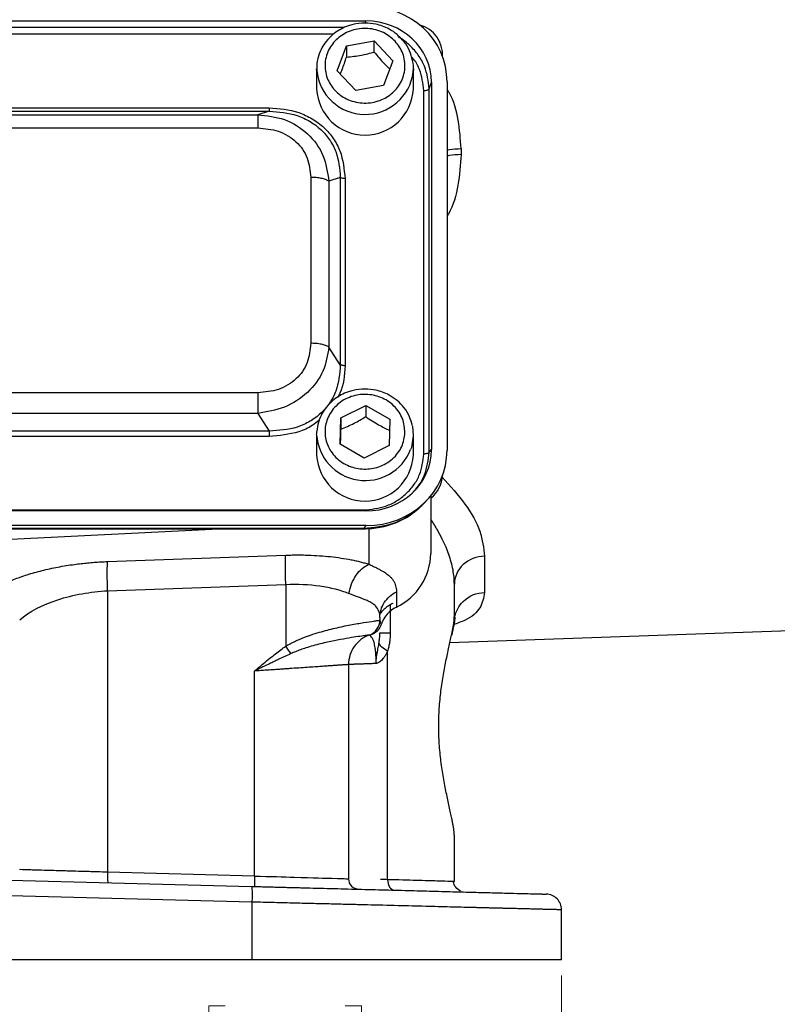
# Model space of a CAD drawing. Header units: inches. Extents: x 0.6 to 16.3, y 0.2 to 11.5.
# Tile 5 of 25: x 4.9 to 6.8, y 4.3 to 6.8. Entities that reach past the tile are written whole.
import ezdxf

# ---------------------------------------------------------------- set-up
doc = ezdxf.new("R2010")
doc.units = ezdxf.units.IN
doc.header["$MEASUREMENT"] = 0
doc.styles.add('SLDTEXTSTYLE0', font='TXT', dxfattribs={"width": 0.75})
doc.dimstyles.new('SLDDIMSTYLE3', dxfattribs={"dimtxt": 0.137795, "dimasz": 0.14, "dimexe": 0, "dimexo": 0.0625, "dimgap": 0.034449, "dimtad": 0, "dimdec": 1, "dimlfac": 1.5, "dimrnd": 1e-09, "dimzin": 12, "dimdsep": 46, "dimtxsty": 'SLDTEXTSTYLE0', "dimblk1": 'CLOSED', "dimblk2": 'CLOSED', "dimsah": 1, "dimcen": 0.09, "dimadec": 0, "dimazin": 3, "dimtfac": 1, "dimtdec": 1, "dimtofl": 0, "dimtmove": 0, "dimatfit": 3, "dimldrblk": 'CLOSED', "dimfxl": 0, "dimfrac": 2, "dimtolj": 1, "dimtzin": 12, "dimarcsym": 0})

# ---------------------------------------------------------------- blocks, each defined once
blk = doc.blocks.new('_Closed')
at = {"color": 0, "linetype": 'ByBlock', "lineweight": -2}
for p, q in [((-1, 0.166667), (0, 0)), ((-1, 0.166667), (-1, -0.166667)), ((0, 0), (-1, -0.166667)), ((0, 0), (-1, 0))]:
    blk.add_line(p, q, dxfattribs=at)
blk = doc.blocks.new('_D_11')
at = {"color": 7, "linetype": 'Continuous', "lineweight": 0}
for p, q in [((2.9931, 4.3868), (2.9931, 4.0714)), ((6.2464, 4.3868), (6.2464, 4.0714)), ((5.3887, 4.3092), (5.3467, 4.3092)), ((5.3467, 4.3092), (5.3467, 4.0905)), ((5.6941, 4.3092), (5.7361, 4.3092)), ((5.7361, 4.3092), (5.7361, 4.0905)), ((2.9931, 4.1107), (5.2258, 4.1107)), ((6.2464, 4.1107), (5.8569, 4.1107)), ((5.3467, 4.0905), (5.3887, 4.0905)), ((5.7361, 4.0905), (5.6941, 4.0905))]:
    blk.add_line(p, q, dxfattribs=at)
at = {"color": 7, "linetype": 'Continuous', "lineweight": 18, "xscale": 0.14, "yscale": 0.14, "rotation": 180.0000000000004}
blk.add_blockref('_Closed', (2.9931, 4.1107, 0.6844), dxfattribs=at)
at = {"color": 7, "linetype": 'Continuous', "lineweight": 18, "xscale": 0.14, "yscale": 0.14}
blk.add_blockref('_Closed', (6.2464, 4.1107, 0.6844), dxfattribs=at)
at = {"color": 7, "linetype": 'Continuous', "lineweight": 18, "char_height": 0.1378, "attachment_point": 1, "style": 'SLDTEXTSTYLE0'}
for s, insert in [('124', (5.3887, 4.2681)), ('4.9', (5.4141, 4.0619))]:
    blk.add_mtext(s, dxfattribs=dict(at, insert=insert))

msp = doc.modelspace()

# ---------------------------------------------------------------- linework, layer by layer
at = {"color": 7, "linetype": 'Continuous', "lineweight": 25}
for p, q in [((3.4931, 6.8215), (5.747, 6.8215)), ((5.6744, 6.6946), (5.6979, 6.7581)), ((5.6979, 6.7581), (5.7686, 6.7709)), ((5.6979, 6.7581), (5.6979, 6.7295)), ((5.7686, 6.7709), (5.8158, 6.7201)), ((5.7686, 6.7422), (5.7686, 6.7709)), ((5.8158, 6.7201), (5.7922, 6.6565)), ((5.6217, 6.6997), (5.6217, 6.6476)), ((5.6218, 6.6953), (5.6217, 6.6997)), ((5.7215, 6.6438), (5.6744, 6.6946)), ((5.8684, 6.6476), (5.8684, 6.6997)), ((5.7922, 6.6565), (5.7215, 6.6438)), ((5.9087, 6.6483), (5.9144, 6.6652)), ((5.9144, 6.6652), (5.9144, 5.728)), ((5.9544, 6.6663), (5.9544, 5.7268)), ((5.8949, 5.7175), (5.8949, 6.6441)), ((5.9087, 5.7217), (5.9087, 6.6483)), ((3.7394, 6.6001), (5.5007, 6.6001)), ((3.7394, 6.5913), (5.5007, 6.5913)), ((3.7684, 6.5822), (5.4717, 6.5822)), ((5.5007, 6.5913), (5.4717, 6.5822)), ((3.7684, 6.5486), (5.4717, 6.5486)), ((5.9903, 6.4959), (5.9903, 6.4806)), ((5.6068, 6.4225), (5.6068, 5.9994)), ((5.682, 6.422), (5.653, 6.4129)), ((5.653, 6.4129), (5.653, 5.9898)), ((5.682, 6.422), (5.682, 5.9446)), ((5.6941, 6.4195), (5.6941, 5.9421)), ((5.682, 5.9446), (5.653, 5.9898)), ((5.4717, 5.8732), (3.7684, 5.8732)), ((5.6837, 5.8089), (5.7469, 5.841)), ((5.7469, 5.841), (5.8083, 5.8058)), ((5.7469, 5.841), (5.7469, 5.8123)), ((5.4717, 5.8206), (3.7684, 5.8206)), ((5.4717, 5.8206), (5.5007, 5.7754)), ((5.6818, 5.7417), (5.6837, 5.8089)), ((5.6837, 5.8089), (5.6837, 5.7802)), ((5.8083, 5.8058), (5.8064, 5.7386)), ((5.8662, 5.7879), (5.8683, 5.7631)), ((5.5007, 5.7754), (3.7394, 5.7754)), ((5.5007, 5.7616), (3.7394, 5.7616)), ((5.6217, 5.7661), (5.6217, 5.714)), ((5.8684, 5.714), (5.8684, 5.7661)), ((5.7432, 5.7066), (5.6818, 5.7417)), ((5.8064, 5.7386), (5.7432, 5.7066)), ((5.9087, 5.7217), (5.9144, 5.728)), ((5.898, 5.5934), (5.9055, 5.6017)), ((5.9131, 5.6105), (5.9131, 5.4634)), ((5.747, 5.5717), (3.4931, 5.5717)), ((3.4988, 5.5741), (5.7413, 5.5741)), ((5.7482, 5.5344), (3.4919, 5.5344)), ((5.7413, 5.5268), (3.4988, 5.5268)), ((3.4988, 5.5258), (5.7413, 5.5258)), ((4.6197, 5.489), (5.3716, 5.5258)), ((5.7482, 5.5344), (5.7413, 5.5268)), ((5.0884, 5.4425), (5.543, 5.4589)), ((6.0503, 5.4564), (6.0503, 5.3638)), ((5.0884, 5.3679), (5.543, 5.3843)), ((5.543, 5.3843), (5.543, 5.2267)), ((5.9731, 5.3038), (5.9731, 5.3851)), ((5.0884, 5.3679), (5.0884, 4.6502)), ((5.8252, 5.3653), (5.8252, 5.3263)), ((5.7831, 5.2995), (5.7831, 5.2929)), ((5.974, 5.3004), (5.9733, 5.3174)), ((5.7632, 5.2578), (5.7685, 5.2621)), ((5.9618, 5.2361), (6.9808, 5.2717)), ((5.8029, 4.6311), (5.8029, 5.2141)), ((5.7031, 5.1798), (5.7031, 4.6334)), ((5.463, 4.6404), (5.463, 5.1632)), ((5.9731, 4.6264), (5.9731, 4.7419)), ((5.463, 4.6404), (5.0884, 4.6502)), ((4.6197, 4.6358), (5.4556, 4.6139)), ((5.9731, 4.6264), (5.9681, 4.6265)), ((5.4567, 4.574), (4.6197, 4.5959)), ((5.4567, 4.574), (5.4567, 4.4262)), ((6.2464, 4.4262), (6.2464, 4.5543)), ((5.4567, 4.4262), (4.6197, 4.4262))]:
    msp.add_line(p, q, dxfattribs=at)
at = {"color": 8, "linetype": 'Continuous', "lineweight": 25}
for p, q in [((5.7452, 6.816), (5.747, 6.8215)), ((5.6922, 6.8046), (3.5481, 6.8046)), ((5.6643, 6.7875), (3.5759, 6.7875)), ((5.7413, 5.5265), (5.7413, 5.5268)), ((5.7551, 5.5272), (5.7551, 5.4358)), ((5.8093, 5.3315), (5.8093, 5.261))]:
    msp.add_line(p, q, dxfattribs=at)
at = {"color": 7, "linetype": 'Continuous', "lineweight": 25, "flags": 128}
for points in [[(5.8684, 6.6997), (5.8681, 6.6915), (5.8681, 6.6914)], [(5.6217, 5.7661), (5.6218, 5.7691), (5.6221, 5.7746)], [(5.8683, 5.7631), (5.8633, 5.7334), (5.8615, 5.7281)]]:
    msp.add_lwpolyline(points, dxfattribs=at)
at = {"color": 7, "linetype": 'Continuous', "lineweight": 25}
for centre, radius, start, end in [((5.8631, 6.7342), 0.08, 357.1518, 74.2048), ((5.7451, 6.6539), 0.1235, 182.9044, 357.0956), ((5.7451, 5.7203), 0.1235, 182.9013, 357.0987), ((5.8631, 5.6667), 0.08, 308.6822, 357.3607), ((5.7585, 5.4657), 0.1546, 295.5683, 359.1348), ((5.8587, 5.2579), 0.0762, 116.0622, 160.4478)]:
    msp.add_arc(centre, radius, start, end, dxfattribs=at)
at = {"color": 8, "linetype": 'Continuous', "lineweight": 25}
for centre, radius, start, end in [((5.7452, 6.707), 0.1239, 185.4175, 352.7716), ((5.7458, 5.7736), 0.1243, 183.4328, 338.5521)]:
    msp.add_arc(centre, radius, start, end, dxfattribs=at)
at = {"color": 7, "linetype": 'Continuous', "lineweight": 25}
for centre, major_axis, start_param, end_param in [((5.7418, 6.6604), (0.2087, 0.0437), 6.091166, 7.631805), ((5.7418, 6.6604), (0.1694, 0.0355), 6.091166, 7.631805), ((5.7418, 5.7328), (0.1694, -0.0355), 4.934566, 6.475204), ((5.7418, 5.7328), (0.2087, -0.0437), 4.934566, 6.475204)]:
    msp.add_ellipse(centre, major_axis=major_axis, ratio=0.927683, start_param=start_param, end_param=end_param, dxfattribs=at)
for points, knots in [([(5.7451, 6.8163), (5.7348, 6.8156), (5.7203, 6.8146), (5.7, 6.8085), (5.6835, 6.8014), (5.6655, 6.7896), (5.649, 6.774), (5.6352, 6.7546), (5.6257, 6.7316), (5.6211, 6.7112), (5.6223, 6.6989), (5.6226, 6.6952)], [0, 0, 0, 0, 0.1561363, 0.2188244, 0.3229783, 0.4316947, 0.5491185, 0.6731575, 0.803591, 0.9408516, 1, 1, 1, 1]), ([(5.8344, 6.7791), (5.832, 6.7818), (5.8242, 6.7904), (5.8087, 6.8001), (5.7903, 6.8086), (5.7697, 6.8147), (5.7545, 6.8157), (5.7451, 6.8163)], [0, 0, 0, 0, 0.108553, 0.356173, 0.545869, 0.719127, 1, 1, 1, 1]), ([(5.8222, 6.7697), (5.8295, 6.7598), (5.8409, 6.7446), (5.8468, 6.7201), (5.8475, 6.7005), (5.8439, 6.6812), (5.834, 6.6579), (5.8135, 6.6336), (5.7847, 6.6181), (5.7587, 6.6123), (5.7377, 6.6117), (5.717, 6.6151), (5.6922, 6.6243), (5.6661, 6.6435), (5.6495, 6.6703), (5.6433, 6.6946), (5.6426, 6.7142), (5.6463, 6.7335), (5.6561, 6.7567), (5.6767, 6.781), (5.7054, 6.7965), (5.7314, 6.8024), (5.7524, 6.803), (5.773, 6.7995), (5.7982, 6.7906), (5.8127, 6.7779), (5.8222, 6.7697)], [0, 0, 0, 0, 0.059864, 0.09209, 0.125, 0.15791, 0.190136, 0.25, 0.309864, 0.34209, 0.375, 0.40791, 0.440136, 0.5, 0.559864, 0.59209, 0.625, 0.65791, 0.690136, 0.75, 0.809864, 0.84209, 0.875, 0.90791, 0.940136, 1, 1, 1, 1]), ([(5.8678, 6.6912), (5.868, 6.6918), (5.8698, 6.7014), (5.8672, 6.7203), (5.8594, 6.7457), (5.8481, 6.7658), (5.838, 6.7756), (5.8344, 6.7791)], [0, 0, 0, 0, 0.020209, 0.3037312, 0.5752809, 0.8444778, 1, 1, 1, 1]), ([(5.6979, 6.7295), (5.7105, 6.7307), (5.7342, 6.733), (5.7577, 6.7393), (5.7686, 6.7422)], [0, 0, 0, 0, 0.534747, 1, 1, 1, 1]), ([(5.7686, 6.7422), (5.777, 6.732), (5.7902, 6.7161), (5.8033, 6.7036), (5.808, 6.6991)], [0, 0, 0, 0, 0.6407172, 1, 1, 1, 1]), ([(5.6823, 6.6861), (5.6838, 6.69), (5.6891, 6.703), (5.6943, 6.7186), (5.6979, 6.7295)], [0, 0, 0, 0, 0.299335, 1, 1, 1, 1]), ([(5.4717, 6.5822), (5.4948, 6.5797), (5.5415, 6.5746), (5.6014, 6.5368), (5.6427, 6.4802), (5.6495, 6.4352), (5.653, 6.4129)], [0, 0, 0, 0, 0.247517, 0.5, 0.752483, 1, 1, 1, 1]), ([(5.5007, 6.6001), (5.5264, 6.5979), (5.565, 6.5947), (5.6111, 6.5729), (5.6412, 6.5506), (5.6651, 6.5225), (5.6884, 6.4795), (5.6919, 6.4435), (5.6941, 6.4195)], [0, 0, 0, 0, 0.250072, 0.375279, 0.5, 0.624721, 0.749928, 1, 1, 1, 1]), ([(5.5007, 6.5913), (5.5251, 6.5894), (5.5617, 6.5865), (5.6052, 6.5661), (5.6334, 6.5452), (5.6557, 6.519), (5.6774, 6.4785), (5.6802, 6.4446), (5.682, 6.422)], [0, 0, 0, 0, 0.251011, 0.37739, 0.5, 0.622613, 0.748989, 1, 1, 1, 1]), ([(5.4717, 6.5486), (5.4896, 6.5471), (5.5166, 6.5449), (5.5488, 6.5297), (5.5697, 6.514), (5.5865, 6.4945), (5.6027, 6.4645), (5.6052, 6.4392), (5.6068, 6.4225)], [0, 0, 0, 0, 0.250062, 0.37621, 0.5, 0.623853, 0.749938, 1, 1, 1, 1]), ([(5.6068, 5.9994), (5.6052, 5.9826), (5.6027, 5.9574), (5.5865, 5.9273), (5.5697, 5.9078), (5.5488, 5.8922), (5.5166, 5.877), (5.4896, 5.8747), (5.4717, 5.8732)], [0, 0, 0, 0, 0.250062, 0.37621, 0.5, 0.623853, 0.749938, 1, 1, 1, 1]), ([(5.653, 5.9898), (5.6495, 5.9689), (5.6427, 5.9267), (5.6014, 5.8715), (5.5415, 5.8323), (5.4948, 5.8244), (5.4717, 5.8206)], [0, 0, 0, 0, 0.247517, 0.5, 0.752483, 1, 1, 1, 1]), ([(5.682, 5.9446), (5.6802, 5.9217), (5.6774, 5.8873), (5.6557, 5.8464), (5.6334, 5.8201), (5.6052, 5.7993), (5.5617, 5.7792), (5.5251, 5.7769), (5.5007, 5.7754)], [0, 0, 0, 0, 0.251011, 0.37739, 0.5, 0.622613, 0.748989, 1, 1, 1, 1]), ([(5.7451, 5.8827), (5.7348, 5.882), (5.7203, 5.8811), (5.7, 5.875), (5.6835, 5.8678), (5.6655, 5.856), (5.649, 5.8404), (5.6353, 5.821), (5.6254, 5.7987), (5.6233, 5.7827), (5.6223, 5.7748)], [0, 0, 0, 0, 0.16797, 0.23541, 0.347457, 0.464414, 0.590737, 0.724177, 0.864497, 1, 1, 1, 1]), ([(5.8659, 5.7884), (5.8638, 5.7964), (5.8595, 5.8128), (5.8458, 5.8349), (5.8281, 5.8535), (5.8088, 5.8666), (5.7903, 5.875), (5.7697, 5.8812), (5.7545, 5.8821), (5.7451, 5.8827)], [0, 0, 0, 0, 0.152591, 0.313658, 0.471114, 0.618025, 0.730569, 0.833361, 1, 1, 1, 1]), ([(5.847, 5.7713), (5.8453, 5.7593), (5.8427, 5.741), (5.8294, 5.7191), (5.8158, 5.7042), (5.7991, 5.6922), (5.775, 5.6813), (5.7423, 5.6763), (5.7099, 5.6829), (5.6865, 5.695), (5.6705, 5.7077), (5.6577, 5.7233), (5.646, 5.7458), (5.6406, 5.7763), (5.6477, 5.8065), (5.6607, 5.8284), (5.6743, 5.8433), (5.691, 5.8553), (5.7151, 5.8662), (5.7478, 5.8712), (5.7802, 5.8646), (5.8036, 5.8525), (5.8196, 5.8398), (5.8323, 5.8242), (5.8444, 5.8017), (5.846, 5.7833), (5.847, 5.7713)], [0, 0, 0, 0, 0.0598642, 0.0920902, 0.125, 0.1579098, 0.1901358, 0.25, 0.3098642, 0.3420902, 0.375, 0.4079098, 0.4401358, 0.5, 0.5598642, 0.5920902, 0.625, 0.6579098, 0.6901358, 0.75, 0.8098642, 0.8420902, 0.875, 0.9079098, 0.9401358, 1, 1, 1, 1]), ([(5.6837, 5.7802), (5.695, 5.7849), (5.7161, 5.7937), (5.7372, 5.8064), (5.7469, 5.8123)], [0, 0, 0, 0, 0.534747, 1, 1, 1, 1]), ([(5.7469, 5.8123), (5.7579, 5.805), (5.7784, 5.7913), (5.7988, 5.7816), (5.8083, 5.7772)], [0, 0, 0, 0, 0.534747, 1, 1, 1, 1]), ([(5.6826, 5.7412), (5.6827, 5.7431), (5.683, 5.7548), (5.6834, 5.7686), (5.6837, 5.7802)], [0, 0, 0, 0, 0.164187, 1, 1, 1, 1]), ([(5.7413, 5.5741), (5.7608, 5.576), (5.7906, 5.5789), (5.8265, 5.5967), (5.851, 5.6151), (5.8707, 5.638), (5.8898, 5.6715), (5.8929, 5.6994), (5.8949, 5.7175)], [0, 0, 0, 0, 0.240853, 0.369278, 0.5, 0.630722, 0.759147, 1, 1, 1, 1]), ([(5.7413, 5.5259), (5.7555, 5.5267), (5.7844, 5.5282), (5.8264, 5.5414), (5.866, 5.5626), (5.8874, 5.5832), (5.8981, 5.5936)], [0, 0, 0, 0, 0.2405151, 0.4892686, 0.7432389, 1, 1, 1, 1]), ([(5.8939, 5.5902), (5.8916, 5.5874), (5.8807, 5.5745), (5.8549, 5.5568), (5.8075, 5.5326), (5.7673, 5.5291), (5.7413, 5.5268)], [0, 0, 0, 0, 0.064824, 0.305782, 0.550333, 1, 1, 1, 1]), ([(5.543, 5.3843), (5.5424, 5.4003), (5.5418, 5.4323), (5.5424, 5.4531), (5.543, 5.4589), (5.543, 5.4589), (5.543, 5.4589), (5.543, 5.4589)], [-0.000061, -0.000061, -0.000061, -0.000061, 0.499917, 0.999917, 0.999917, 0.999917, 0.999978, 0.999978, 0.999978, 0.999978]), ([(5.543, 5.4589), (5.5458, 5.459), (5.5513, 5.4591), (5.5597, 5.4593), (5.568, 5.4594), (5.5762, 5.4594), (5.5845, 5.4594), (5.5927, 5.4592), (5.6078, 5.4588), (5.6296, 5.4577), (5.6574, 5.4552), (5.6842, 5.4517), (5.7054, 5.4481), (5.7215, 5.4447), (5.7331, 5.4419), (5.7444, 5.439), (5.7515, 5.4368), (5.7551, 5.4358)], [0, 0, 0, 0, 0.035251, 0.070436, 0.10558, 0.140708, 0.175846, 0.211019, 0.246253, 0.371395, 0.496877, 0.622716, 0.749148, 0.811633, 0.874185, 0.936931, 1, 1, 1, 1]), ([(4.7933, 5.3689), (4.795, 5.37), (4.7986, 5.3722), (4.8041, 5.3755), (4.8099, 5.3787), (4.8159, 5.3818), (4.822, 5.3849), (4.8284, 5.3879), (4.835, 5.3909), (4.8417, 5.3938), (4.8571, 5.4001), (4.8826, 5.4092), (4.9206, 5.4199), (4.9611, 5.4288), (4.995, 5.4343), (5.0207, 5.4375), (5.0375, 5.4392), (5.0544, 5.4407), (5.0714, 5.4418), (5.0828, 5.4423), (5.0884, 5.4425)], [0, 0, 0, 0, 0.028289, 0.056454, 0.084517, 0.112498, 0.140419, 0.1683, 0.196164, 0.224031, 0.251922, 0.380516, 0.507964, 0.634252, 0.759589, 0.80795, 0.85603, 0.90397, 0.951912, 1, 1, 1, 1]), ([(5.0884, 5.3679), (5.0882, 5.3759), (5.0879, 5.3839), (5.0876, 5.3992), (5.0876, 5.4065), (5.0876, 5.4197), (5.0876, 5.4257), (5.0879, 5.4356), (5.0882, 5.4396), (5.0884, 5.4425)], [0, 0, 0, 0, 0.25, 0.25, 0.5, 0.5, 0.75, 0.75, 1, 1, 1, 1]), ([(5.7551, 5.4358), (5.7567, 5.435), (5.7599, 5.4335), (5.7645, 5.4313), (5.7689, 5.4291), (5.7732, 5.427), (5.7773, 5.4249), (5.7813, 5.4229), (5.7884, 5.4191), (5.7977, 5.4135), (5.8066, 5.4068), (5.813, 5.4003), (5.8175, 5.3944), (5.821, 5.3879), (5.8234, 5.381), (5.8249, 5.3735), (5.8251, 5.368), (5.8252, 5.3653)], [0, 0, 0, 0, 0.032823, 0.065741, 0.098769, 0.131923, 0.165218, 0.198668, 0.232289, 0.354657, 0.477821, 0.5637, 0.649749, 0.736188, 0.823235, 0.911103, 1, 1, 1, 1]), ([(5.543, 5.3843), (5.5728, 5.3857), (5.6023, 5.3844), (5.6572, 5.3765), (5.6825, 5.37), (5.7042, 5.3612)], [0, 0, 0, 0, 0.5, 0.5, 1, 1, 1, 1]), ([(4.8641, 5.2943), (4.8883, 5.3146), (4.9222, 5.3322), (4.9809, 5.3515), (5.0017, 5.3567), (5.0446, 5.3644), (5.0666, 5.3669), (5.0884, 5.3679)], [0, 0, 0, 0, 0.5, 0.5, 0.75, 0.75, 1, 1, 1, 1]), ([(5.7831, 5.2995), (5.7831, 5.3053), (5.7823, 5.3106), (5.7788, 5.3207), (5.7758, 5.3254), (5.7692, 5.3319), (5.7662, 5.3342), (5.7612, 5.3374), (5.7594, 5.3385), (5.7545, 5.3411), (5.7512, 5.3427), (5.742, 5.3466), (5.7357, 5.3491), (5.7213, 5.3545), (5.713, 5.3576), (5.7042, 5.3612)], [0, 0, 0, 0, 0.184444, 0.184444, 0.395238, 0.395238, 0.526984, 0.526984, 0.592857, 0.592857, 0.698253, 0.698253, 0.866888, 0.866888, 1.053967, 1.053967, 1.053967, 1.053967]), ([(5.7831, 5.2995), (5.7831, 5.3129), (5.787, 5.3263), (5.8018, 5.3493), (5.8126, 5.3589), (5.8252, 5.3653)], [0, 0, 0, 0, 0.5, 0.5, 1, 1, 1, 1]), ([(5.9741, 5.3004), (5.9767, 5.3155), (5.9937, 5.348), (6.0298, 5.3631), (6.0503, 5.3638)], [-0.8986755, -0.8986755, -0.8986755, -0.8986755, -0.5, 0, 0, 0, 0]), ([(5.8158, 5.3356), (5.8142, 5.3348), (5.8111, 5.3332), (5.8067, 5.3305), (5.8024, 5.3276), (5.7969, 5.3235), (5.7904, 5.3179), (5.786, 5.3128), (5.7837, 5.3102)], [0, 0, 0, 0, 0.125259, 0.250126, 0.374952, 0.500086, 0.749791, 1, 1, 1, 1]), ([(5.9731, 4.7419), (5.973, 4.7429), (5.973, 4.7449), (5.9728, 4.7483), (5.9725, 4.7518), (5.9721, 4.7555), (5.9716, 4.7594), (5.971, 4.7635), (5.9703, 4.7679), (5.9695, 4.7724), (5.9686, 4.7771), (5.9677, 4.782), (5.9661, 4.79), (5.9636, 4.8016), (5.9601, 4.8175), (5.9563, 4.8346), (5.9512, 4.8586), (5.9449, 4.891), (5.9385, 4.9331), (5.9342, 4.9774), (5.9328, 5.0228), (5.9342, 5.0683), (5.9385, 5.1126), (5.9449, 5.1547), (5.9512, 5.1871), (5.9563, 5.2111), (5.9601, 5.2281), (5.9636, 5.2441), (5.9664, 5.2572), (5.9685, 5.2678), (5.9701, 5.2764), (5.9714, 5.2843), (5.9723, 5.2915), (5.9729, 5.2981), (5.973, 5.3019), (5.9731, 5.3038)], [0, 0, 0, 0, 0.011466, 0.022909, 0.034336, 0.045757, 0.057178, 0.068608, 0.080055, 0.091528, 0.103034, 0.114581, 0.126178, 0.157527, 0.18889, 0.220215, 0.251431, 0.313763, 0.37595, 0.438309, 0.500023, 0.561727, 0.624097, 0.686283, 0.748616, 0.77983, 0.811157, 0.842518, 0.87387, 0.895084, 0.916155, 0.937132, 0.958065, 0.979004, 1, 1, 1, 1]), ([(5.9741, 5.3004), (5.974, 5.2994), (5.974, 5.2973), (5.9737, 5.2939), (5.9733, 5.2904), (5.9728, 5.2866), (5.9721, 5.2827), (5.9713, 5.2785), (5.9704, 5.2742), (5.9695, 5.2697), (5.9684, 5.265), (5.9673, 5.2601), (5.9666, 5.2567), (5.9662, 5.255)], [0, 0, 0, 0, 0.087516, 0.175936, 0.265199, 0.355236, 0.44597, 0.537319, 0.629194, 0.721501, 0.814141, 0.907011, 1, 1, 1, 1]), ([(5.543, 5.2267), (5.5448, 5.2277), (5.5484, 5.2299), (5.554, 5.2329), (5.5598, 5.2359), (5.5658, 5.2388), (5.5721, 5.2417), (5.5785, 5.2445), (5.59, 5.2492), (5.6069, 5.2554), (5.6353, 5.2644), (5.6706, 5.2735), (5.7095, 5.2815), (5.744, 5.2873), (5.763, 5.2901), (5.772, 5.2913), (5.7757, 5.2918), (5.7787, 5.2923), (5.7809, 5.2926), (5.7825, 5.2928), (5.7828, 5.2929), (5.783, 5.2929)], [0, 0, 0, 0, 0.015999, 0.032443, 0.049346, 0.066716, 0.084566, 0.102902, 0.121735, 0.181928, 0.245598, 0.365276, 0.496551, 0.633706, 0.784264, 0.81858, 0.85355, 0.889175, 0.925457, 0.962398, 1, 1, 1, 1]), ([(5.7564, 5.2552), (5.7641, 5.258), (5.771, 5.2631), (5.7805, 5.2765), (5.7831, 5.2847), (5.7831, 5.2929)], [0, 0, 0, 0, 0.5, 0.5, 1, 1, 1, 1]), ([(5.7631, 5.2574), (5.7639, 5.2577), (5.7655, 5.2583), (5.7679, 5.2594), (5.7702, 5.2607), (5.7725, 5.2621), (5.7747, 5.2638), (5.7769, 5.2657), (5.7792, 5.2681), (5.7817, 5.2712), (5.7838, 5.2749), (5.7857, 5.279), (5.7865, 5.2818), (5.7869, 5.2834)], [0, 0, 0, 0, 0.06495, 0.131082, 0.198958, 0.269097, 0.341972, 0.418011, 0.497606, 0.616246, 0.748535, 0.858429, 1, 1, 1, 1]), ([(5.783, 5.2929), (5.783, 5.2929), (5.783, 5.2929), (5.783, 5.2929), (5.783, 5.2929), (5.783, 5.2929), (5.783, 5.2929), (5.7831, 5.2929), (5.7831, 5.2929), (5.7831, 5.2929)], [-0.01597476, -0.01597476, -0.01597476, -0.01597476, -0.01030372, -0.01030372, -0.0051918, -0.0051918, -0.00199684, -0.00199684, 0, 0, 0, 0]), ([(5.7831, 5.2929), (5.7831, 5.2923), (5.7831, 5.291), (5.7835, 5.2893), (5.784, 5.2876), (5.7848, 5.2861), (5.7857, 5.2847), (5.7865, 5.2838), (5.7869, 5.2834)], [0, 0, 0, 0, 0.179151, 0.353299, 0.522451, 0.686614, 0.845794, 1, 1, 1, 1]), ([(5.7564, 5.2551), (5.7563, 5.2551), (5.7562, 5.2551), (5.7557, 5.255), (5.755, 5.2549), (5.7541, 5.2548), (5.7529, 5.2546), (5.7515, 5.2544), (5.7498, 5.2542), (5.7479, 5.2539), (5.7457, 5.2536), (5.7433, 5.2533), (5.7367, 5.2524), (5.7231, 5.2505), (5.6979, 5.2465), (5.6672, 5.2409), (5.6377, 5.2344), (5.613, 5.2279), (5.5957, 5.2228), (5.5807, 5.2177), (5.568, 5.2129), (5.56, 5.2094), (5.5561, 5.2077)], [0, 0, 0, 0, 0.0223258, 0.0447291, 0.0672076, 0.0897584, 0.1123788, 0.1350659, 0.1578168, 0.1806284, 0.203498, 0.2264226, 0.2493996, 0.3753924, 0.500217, 0.6279983, 0.7523008, 0.8171084, 0.8774734, 0.9217241, 0.9625189, 1, 1, 1, 1]), ([(5.7564, 5.2552), (5.7486, 5.2525), (5.7413, 5.2485), (5.7282, 5.2386), (5.7225, 5.2327), (5.713, 5.2193), (5.7093, 5.2118), (5.7043, 5.1962), (5.7031, 5.188), (5.7031, 5.1798)], [0, 0, 0, 0, 0.25, 0.25, 0.5, 0.5, 0.75, 0.75, 1, 1, 1, 1]), ([(5.7564, 5.2552), (5.7564, 5.2552), (5.7564, 5.2552), (5.7564, 5.2552), (5.7564, 5.2552), (5.7564, 5.2552), (5.7564, 5.2552), (5.7564, 5.2552), (5.7564, 5.2552), (5.7564, 5.2552)], [-0.01597476, -0.01597476, -0.01597476, -0.01597476, -0.01397791, -0.01397791, -0.01078296, -0.01078296, -0.00567104, -0.00567104, 0, 0, 0, 0]), ([(5.7735, 5.1825), (5.7735, 5.1835), (5.7735, 5.1857), (5.7735, 5.1888), (5.7734, 5.192), (5.7733, 5.1951), (5.7732, 5.1982), (5.7731, 5.2012), (5.7728, 5.2067), (5.7722, 5.2142), (5.7706, 5.2257), (5.7681, 5.237), (5.7647, 5.2454), (5.7615, 5.2506), (5.759, 5.2532), (5.7575, 5.2544), (5.7566, 5.2551), (5.7565, 5.2551), (5.7564, 5.2552)], [0, 0, 0, 0, 0.014247, 0.028482, 0.042762, 0.05714, 0.071669, 0.086397, 0.101368, 0.153445, 0.208712, 0.322207, 0.44834, 0.577779, 0.716269, 0.809601, 0.90387, 1, 1, 1, 1]), ([(5.7619, 5.2576), (5.7619, 5.2575), (5.7618, 5.2575), (5.7632, 5.2578), (5.7639, 5.2579)], [0, 0, 0, 0, 0.572903, 1, 1, 1, 1]), ([(5.7806, 5.2338), (5.7808, 5.2351), (5.781, 5.2363), (5.7815, 5.2395), (5.7817, 5.2414), (5.7823, 5.2463), (5.7826, 5.2491), (5.783, 5.2551), (5.7831, 5.2581), (5.7831, 5.261)], [0, 0, 0, 0, 0.0228636, 0.0228636, 0.0594453, 0.0594453, 0.1179761, 0.1179761, 0.1829087, 0.1829087, 0.1829087, 0.1829087]), ([(5.8093, 5.261), (5.8092, 5.2589), (5.8092, 5.2548), (5.8089, 5.2487), (5.8084, 5.2427), (5.8077, 5.2368), (5.8068, 5.2309), (5.8057, 5.2252), (5.8044, 5.2196), (5.8034, 5.2159), (5.8029, 5.2141)], [0, 0, 0, 0, 0.129179, 0.256638, 0.382631, 0.507419, 0.631272, 0.754466, 0.877281, 1, 1, 1, 1]), ([(5.463, 5.1632), (5.4706, 5.1696), (5.4837, 5.1805), (5.5016, 5.1951), (5.5164, 5.2068), (5.5299, 5.2172), (5.5387, 5.2236), (5.543, 5.2267)], [0, 0, 0, 0, 0.2906592, 0.5000888, 0.6792014, 0.8458194, 1, 1, 1, 1]), ([(5.7735, 5.1825), (5.7735, 5.1851), (5.7735, 5.1863), (5.7735, 5.1874), (5.7736, 5.1878), (5.7736, 5.189), (5.7736, 5.1897), (5.7738, 5.1914), (5.7738, 5.1923), (5.774, 5.1948), (5.7742, 5.1961), (5.7746, 5.1996), (5.7749, 5.2015), (5.7757, 5.2067), (5.7762, 5.2094), (5.7777, 5.2178), (5.7786, 5.2225), (5.7798, 5.2293), (5.7802, 5.2316), (5.7806, 5.2338)], [-0.3559992, -0.3559992, -0.3559992, -0.3559992, -0.3550258, -0.3550258, -0.3540523, -0.3540523, -0.3521055, -0.3521055, -0.3482117, -0.3482117, -0.3404242, -0.3404242, -0.3248493, -0.3248493, -0.2936993, -0.2936993, -0.2224995, -0.2224995, -0.1836211, -0.1836211, -0.1836211, -0.1836211]), ([(5.5562, 5.2076), (5.5508, 5.2052), (5.5454, 5.2027), (5.5351, 5.1978), (5.5302, 5.1955), (5.5221, 5.1917), (5.519, 5.1902), (5.514, 5.1878), (5.512, 5.1869), (5.5062, 5.1841), (5.5023, 5.1822), (5.4921, 5.1773), (5.4858, 5.1743), (5.474, 5.1686), (5.4685, 5.1659), (5.463, 5.1632)], [0, 0, 0, 0, 0.0681316, 0.0681316, 0.1459963, 0.1459963, 0.1946617, 0.1946617, 0.2189944, 0.2189944, 0.2579267, 0.2579267, 0.3202185, 0.3202185, 0.3893234, 0.3893234, 0.3893234, 0.3893234]), ([(5.8029, 5.2141), (5.8023, 5.2128), (5.8011, 5.2104), (5.7992, 5.2069), (5.7973, 5.2036), (5.7952, 5.2005), (5.793, 5.1976), (5.7903, 5.1942), (5.7869, 5.1905), (5.7827, 5.1869), (5.7792, 5.1845), (5.7765, 5.1833), (5.7749, 5.1827), (5.7739, 5.1825), (5.7735, 5.1825)], [0, 0, 0, 0, 0.080876, 0.160494, 0.239065, 0.316809, 0.393951, 0.470723, 0.600699, 0.725286, 0.859595, 0.914973, 0.962606, 1, 1, 1, 1]), ([(5.7031, 5.1798), (5.703, 5.1798), (5.703, 5.1798), (5.7026, 5.1798), (5.7019, 5.1797), (5.7009, 5.1796), (5.6996, 5.1795), (5.6981, 5.1794), (5.6962, 5.1793), (5.6941, 5.1792), (5.6917, 5.179), (5.689, 5.1788), (5.686, 5.1786), (5.6827, 5.1784), (5.679, 5.1781), (5.6751, 5.1779), (5.671, 5.1776), (5.6665, 5.1773), (5.6617, 5.1769), (5.6566, 5.1766), (5.6513, 5.1762), (5.6456, 5.1758), (5.6397, 5.1754), (5.6304, 5.1748), (5.6167, 5.1738), (5.5976, 5.1725), (5.5762, 5.171), (5.5576, 5.1698), (5.5427, 5.1687), (5.5321, 5.168), (5.5204, 5.1672), (5.5076, 5.1663), (5.4937, 5.1654), (5.4787, 5.1643), (5.4683, 5.1636), (5.463, 5.1632)], [0, 0, 0, 0, 0.021599, 0.043304, 0.065114, 0.087029, 0.10905, 0.131177, 0.15341, 0.175749, 0.198194, 0.220745, 0.243403, 0.266167, 0.289038, 0.312015, 0.335099, 0.35829, 0.381588, 0.404993, 0.428505, 0.452124, 0.47585, 0.499685, 0.55998, 0.623309, 0.689673, 0.759071, 0.785966, 0.815369, 0.84728, 0.881699, 0.918625, 0.958059, 1, 1, 1, 1]), ([(5.7735, 5.1825), (5.7715, 5.1824), (5.7677, 5.1823), (5.7622, 5.182), (5.7569, 5.1818), (5.7518, 5.1817), (5.7471, 5.1815), (5.7425, 5.1813), (5.7382, 5.1811), (5.7341, 5.181), (5.7303, 5.1808), (5.7268, 5.1807), (5.7235, 5.1806), (5.7204, 5.1805), (5.7176, 5.1804), (5.715, 5.1803), (5.7127, 5.1802), (5.7107, 5.1801), (5.7089, 5.18), (5.7073, 5.18), (5.706, 5.1799), (5.7049, 5.1799), (5.7041, 5.1798), (5.7035, 5.1798), (5.7031, 5.1798), (5.7031, 5.1798), (5.7031, 5.1798)], [0, 0, 0, 0, 0.043428, 0.086702, 0.129823, 0.172791, 0.215605, 0.258267, 0.300774, 0.343129, 0.38533, 0.427378, 0.469274, 0.511016, 0.552605, 0.594041, 0.635324, 0.676455, 0.717432, 0.758257, 0.798929, 0.839448, 0.879815, 0.920029, 0.960091, 1, 1, 1, 1]), ([(5.0884, 4.6502), (5.08, 4.6504), (5.0715, 4.6507), (5.0566, 4.6511), (5.0514, 4.6513), (5.0398, 4.6516), (5.0269, 4.652), (5.0062, 4.6526), (4.991, 4.653), (4.9828, 4.6532), (4.9801, 4.6533), (4.9742, 4.6535), (4.9583, 4.654), (4.9339, 4.6547), (4.9111, 4.6553), (4.9019, 4.6556), (4.8971, 4.6557), (4.8828, 4.6561), (4.873, 4.6564), (4.864, 4.6567)], [0, 0, 0, 0, 0.25, 0.25, 0.375, 0.375, 0.5, 0.625, 0.6875, 0.6875, 0.71875, 0.71875, 0.75, 0.875, 0.90625, 0.90625, 0.9375, 0.9375, 1, 1, 1, 1]), ([(5.463, 4.6404), (5.4628, 4.6334), (5.4628, 4.6265), (5.463, 4.6166), (5.4633, 4.6137), (5.4637, 4.6137)], [0, 0, 0, 0, 0.5, 0.5, 1, 1, 1, 1]), ([(5.463, 4.6404), (5.5021, 4.6393), (5.5393, 4.6382), (5.6139, 4.636), (5.6462, 4.6351), (5.6823, 4.634), (5.6923, 4.6338), (5.7013, 4.6335), (5.7031, 4.6334), (5.7031, 4.6334)], [0.038781, 0.038781, 0.038781, 0.038781, 0.20353, 0.20353, 0.529177, 0.529177, 1.050214, 1.050214, 1.628238, 1.628238, 1.628238, 1.628238]), ([(5.9897, 4.6017), (5.9849, 4.6046), (5.9752, 4.6105), (5.9719, 4.6212), (5.9702, 4.6267)], [0, 0, 0, 0, 0.4942048, 1, 1, 1, 1]), ([(5.4556, 4.6139), (5.4559, 4.6139), (5.4561, 4.6129), (5.4565, 4.6089), (5.4567, 4.6059), (5.4569, 4.5985), (5.4569, 4.5941), (5.4569, 4.5844), (5.4568, 4.5792), (5.4567, 4.574)], [0, 0, 0, 0, 0.25, 0.25, 0.5, 0.5, 0.75, 0.75, 1, 1, 1, 1]), ([(5.4556, 4.6139), (5.4603, 4.6138), (5.4697, 4.6136), (5.4838, 4.6132), (5.4978, 4.6128), (5.5118, 4.6125), (5.5258, 4.6121), (5.5397, 4.6117), (5.5536, 4.6114), (5.5675, 4.611), (5.5813, 4.6107), (5.6147, 4.6098), (5.667, 4.6084), (5.7374, 4.6066), (5.8057, 4.6048), (5.8715, 4.6031), (5.9334, 4.6014), (5.9905, 4.5999), (6.042, 4.5986), (6.0869, 4.5974), (6.1251, 4.5964), (6.1558, 4.5956), (6.1795, 4.595), (6.1927, 4.5946), (6.1996, 4.5945), (6.2031, 4.5944), (6.2056, 4.5943), (6.2072, 4.5943), (6.2073, 4.5943), (6.2074, 4.5943)], [0, 0, 0, 0, 0.011734, 0.0234529, 0.0351605, 0.0468604, 0.0585564, 0.0702521, 0.0819513, 0.0936576, 0.1053749, 0.1171067, 0.1789107, 0.2407249, 0.3049207, 0.3691264, 0.4345865, 0.5000557, 0.5655114, 0.6309763, 0.6951599, 0.7593534, 0.82114, 0.8829367, 0.9063739, 0.9297691, 0.953152, 0.9765525, 1, 1, 1, 1]), ([(6.2464, 4.5543), (6.2464, 4.5543), (6.2463, 4.5543), (6.2459, 4.5543), (6.2452, 4.5543), (6.2443, 4.5543), (6.243, 4.5544), (6.2415, 4.5544), (6.2397, 4.5544), (6.2376, 4.5545), (6.2352, 4.5546), (6.2326, 4.5546), (6.2296, 4.5547), (6.2264, 4.5548), (6.2229, 4.5549), (6.2191, 4.555), (6.215, 4.5551), (6.2106, 4.5552), (6.2059, 4.5553), (6.2009, 4.5554), (6.1956, 4.5556), (6.1901, 4.5557), (6.1842, 4.5558), (6.178, 4.556), (6.1716, 4.5562), (6.1648, 4.5563), (6.1578, 4.5565), (6.1504, 4.5567), (6.1428, 4.5569), (6.1349, 4.5571), (6.1267, 4.5573), (6.1182, 4.5575), (6.1094, 4.5577), (6.1003, 4.5579), (6.091, 4.5582), (6.0813, 4.5584), (6.0714, 4.5586), (6.0612, 4.5589), (6.0507, 4.5591), (6.0399, 4.5594), (6.0289, 4.5597), (6.004, 4.5603), (5.9624, 4.5613), (5.8996, 4.5629), (5.829, 4.5647), (5.7726, 4.5661), (5.7345, 4.567), (5.717, 4.5675), (5.6985, 4.5679), (5.679, 4.5684), (5.6585, 4.5689), (5.6369, 4.5695), (5.6142, 4.57), (5.5905, 4.5706), (5.5658, 4.5712), (5.54, 4.5719), (5.5131, 4.5726), (5.4852, 4.5732), (5.4663, 4.5737), (5.4567, 4.574)], [0, 0, 0, 0, 0.011878, 0.023788, 0.03573, 0.047704, 0.05971, 0.071747, 0.083817, 0.095918, 0.108051, 0.120216, 0.132413, 0.144642, 0.156903, 0.169195, 0.18152, 0.193876, 0.206265, 0.218685, 0.231137, 0.243621, 0.256137, 0.268685, 0.281265, 0.293876, 0.30652, 0.319195, 0.331903, 0.344642, 0.357413, 0.370216, 0.383052, 0.395919, 0.408818, 0.421749, 0.434711, 0.447706, 0.460733, 0.473792, 0.486882, 0.500005, 0.560294, 0.623603, 0.689934, 0.759285, 0.773445, 0.788331, 0.803943, 0.820282, 0.837346, 0.855137, 0.873653, 0.892896, 0.912865, 0.933559, 0.95498, 0.977127, 1, 1, 1, 1]), ([(6.2464, 4.5543), (6.2464, 4.5594), (6.2454, 4.5646), (6.2415, 4.5741), (6.2386, 4.5785), (6.2315, 4.5859), (6.2271, 4.5889), (6.2177, 4.593), (6.2126, 4.5941), (6.2074, 4.5943)], [0, 0, 0, 0, 0.25, 0.25, 0.5, 0.5, 0.75, 0.75, 1, 1, 1, 1]), ([(6.2464, 4.4262), (6.2464, 4.4262), (6.2463, 4.4262), (6.2459, 4.4262), (6.2453, 4.4262), (6.2443, 4.4262), (6.2432, 4.4262), (6.2417, 4.4262), (6.24, 4.4262), (6.238, 4.4262), (6.2358, 4.4262), (6.2298, 4.4262), (6.217, 4.4262), (6.1922, 4.4262), (6.1599, 4.4262), (6.1198, 4.4262), (6.0726, 4.4262), (6.0185, 4.4262), (5.9585, 4.4262), (5.8935, 4.4262), (5.8244, 4.4262), (5.7526, 4.4262), (5.6787, 4.4262), (5.619, 4.4262), (5.5742, 4.4262), (5.545, 4.4262), (5.5157, 4.4262), (5.4863, 4.4262), (5.4665, 4.4262), (5.4567, 4.4262)], [0, 0, 0, 0, 0.011732, 0.023449, 0.035154, 0.046852, 0.058546, 0.07024, 0.081937, 0.093642, 0.105357, 0.117087, 0.178882, 0.240687, 0.304877, 0.369077, 0.434534, 0.500002, 0.565459, 0.630928, 0.695117, 0.759317, 0.821112, 0.882918, 0.906359, 0.929758, 0.953145, 0.976549, 1, 1, 1, 1])]:
    msp.add_open_spline(points, degree=3, knots=knots, dxfattribs=at)
at = {"color": 8, "linetype": 'Continuous', "lineweight": 25}
for points, knots in [([(5.9087, 6.6483), (5.9065, 6.6679), (5.903, 6.6982), (5.8821, 6.7347), (5.8605, 6.759), (5.8426, 6.7743), (5.8314, 6.7796), (5.8303, 6.7801)], [0, 0, 0, 0, 0.374126, 0.5772108, 0.7771637, 0.9771228, 1, 1, 1, 1]), ([(5.8949, 6.6441), (5.8928, 6.6622), (5.8894, 6.6899), (5.8745, 6.7184), (5.8655, 6.7284), (5.8631, 6.731)], [0, 0, 0, 0, 0.580081, 0.889384, 1, 1, 1, 1]), ([(5.9903, 6.4959), (5.9886, 6.52), (5.9852, 6.5682), (5.9717, 6.6205), (5.9561, 6.6442), (5.9544, 6.6469)], [0, 0, 0, 0, 0.469843, 0.940347, 1, 1, 1, 1]), ([(5.9544, 6.4918), (5.9564, 6.4923), (5.9666, 6.4952), (5.9797, 6.4956), (5.9903, 6.4959)], [0, 0, 0, 0, 0.196962, 1, 1, 1, 1]), ([(5.9903, 6.4806), (5.9883, 6.4546), (5.9845, 6.4026), (5.9704, 6.3491), (5.9557, 6.3247), (5.9544, 6.3225)], [0, 0, 0, 0, 0.476324, 0.953657, 1, 1, 1, 1]), ([(5.9903, 6.4806), (5.9797, 6.4802), (5.9666, 6.4798), (5.9564, 6.4769), (5.9544, 6.4763)], [0, 0, 0, 0, 0.8030375, 1, 1, 1, 1]), ([(5.6941, 5.9421), (5.6928, 5.9178), (5.6912, 5.8897), (5.6776, 5.8653), (5.6758, 5.8621)], [0, 0, 0, 0, 0.8679676, 1, 1, 1, 1]), ([(5.6287, 5.8035), (5.6228, 5.7987), (5.6071, 5.7861), (5.5647, 5.7672), (5.5263, 5.7638), (5.5007, 5.7616)], [0, 0, 0, 0, 0.170208, 0.447057, 1, 1, 1, 1]), ([(5.8683, 5.6204), (5.8727, 5.6252), (5.8846, 5.638), (5.9027, 5.6714), (5.9064, 5.7019), (5.9087, 5.7217)], [0, 0, 0, 0, 0.172998, 0.463963, 1, 1, 1, 1]), ([(5.9418, 5.6579), (5.9626, 5.635), (6.0047, 5.5885), (6.0426, 5.5193), (6.0477, 5.4772), (6.0503, 5.4564)], [0, 0, 0, 0, 0.330005, 0.669118, 1, 1, 1, 1]), ([(5.9731, 5.3851), (5.9729, 5.3909), (5.9726, 5.4028), (5.9698, 5.4215), (5.9654, 5.4408), (5.9593, 5.4601), (5.9518, 5.4798), (5.9422, 5.5007), (5.9293, 5.5243), (5.9196, 5.5411), (5.9131, 5.55), (5.9131, 5.5501)], [0, 0, 0, 0, 0.113951, 0.232931, 0.356969, 0.472664, 0.584896, 0.708724, 0.844155, 0.999065, 1, 1, 1, 1]), ([(6.0503, 5.3638), (6.0477, 5.3502), (6.0426, 5.3233), (6.0127, 5.2963), (5.9805, 5.285), (5.9699, 5.2812)], [0, 0, 0, 0, 0.4039606, 0.8021877, 1, 1, 1, 1]), ([(5.9681, 4.6265), (5.9667, 4.6265), (5.9626, 4.6267), (5.9316, 4.6275), (5.8792, 4.629), (5.8288, 4.6304), (5.8029, 4.6311)], [0, 0, 0, 0, 0.153876, 0.437332, 0.711272, 1, 1, 1, 1])]:
    msp.add_open_spline(points, degree=3, knots=knots, dxfattribs=at)
at = {"color": 7, "linetype": 'Continuous', "lineweight": 25}
for points in [[(5.8949, 6.6441), (5.8966, 6.6442), (5.8998, 6.6443), (5.9041, 6.6452), (5.9074, 6.6466), (5.9083, 6.6477), (5.9087, 6.6483)], [(5.4717, 6.5822), (5.4717, 6.5811), (5.4717, 6.5789), (5.4717, 6.5714), (5.4717, 6.5613), (5.4717, 6.5528), (5.4717, 6.5486)], [(5.5007, 6.6001), (5.5007, 6.599), (5.5007, 6.5967), (5.5007, 6.5941), (5.5007, 6.5921), (5.5007, 6.5915), (5.5007, 6.5913)], [(5.653, 6.4129), (5.6503, 6.4143), (5.6451, 6.4171), (5.6337, 6.4201), (5.6207, 6.4221), (5.6114, 6.4224), (5.6068, 6.4225)], [(5.6941, 6.4195), (5.6929, 6.4195), (5.6905, 6.4196), (5.6871, 6.4201), (5.6841, 6.4209), (5.6827, 6.4217), (5.682, 6.422)], [(5.653, 5.9898), (5.6503, 5.9912), (5.6451, 5.994), (5.6337, 5.997), (5.6207, 5.999), (5.6114, 5.9992), (5.6068, 5.9994)], [(5.6941, 5.9421), (5.6929, 5.9422), (5.6905, 5.9422), (5.6871, 5.9428), (5.6841, 5.9435), (5.6827, 5.9443), (5.682, 5.9446)], [(5.4717, 5.8732), (5.4717, 5.8688), (5.4717, 5.8598), (5.4717, 5.8457), (5.4717, 5.8321), (5.4717, 5.8244), (5.4717, 5.8206)], [(5.5007, 5.7754), (5.5007, 5.7744), (5.5007, 5.7724), (5.5007, 5.7688), (5.5007, 5.7651), (5.5007, 5.7627), (5.5007, 5.7616)], [(5.8949, 5.7175), (5.8966, 5.7176), (5.8998, 5.7177), (5.9041, 5.7186), (5.9074, 5.72), (5.9083, 5.7211), (5.9087, 5.7217)], [(6.0503, 5.4564), (6.0298, 5.4558), (5.9896, 5.4398), (5.9731, 5.4034), (5.9731, 5.3851)], [(5.7042, 5.3612), (5.7069, 5.3777), (5.7199, 5.4107), (5.7432, 5.4309), (5.7551, 5.4358)], [(5.7564, 5.2552), (5.7641, 5.2579), (5.7778, 5.2683), (5.783, 5.2847), (5.783, 5.2929)], [(5.7611, 5.2567), (5.7618, 5.2569), (5.7625, 5.2572), (5.7631, 5.2574)], [(5.7831, 5.261), (5.7831, 5.261), (5.7878, 5.261), (5.801, 5.261), (5.8093, 5.261)], [(5.5562, 5.2076), (5.5543, 5.2104), (5.5502, 5.2165), (5.5454, 5.2233), (5.543, 5.2267)], [(5.8029, 5.2141), (5.797, 5.2176), (5.7871, 5.2246), (5.7819, 5.2309), (5.7806, 5.2338)], [(5.0884, 4.6502), (5.0883, 4.6432), (5.0882, 4.6293), (5.0888, 4.6235), (5.0891, 4.6235)], [(5.7031, 4.6334), (5.7031, 4.6266), (5.7086, 4.6129), (5.7222, 4.607), (5.729, 4.6068)], [(5.8029, 4.6311), (5.8028, 4.6242), (5.8063, 4.6104), (5.8152, 4.6045), (5.8198, 4.6044)]]:
    msp.add_open_spline(points, degree=3, dxfattribs=at)
at = {"color": 8, "linetype": 'Continuous', "lineweight": 25}
msp.add_open_spline([(5.8029, 4.6311), (5.7969, 4.6312), (5.7912, 4.6313), (5.7848, 4.6315)], degree=3, dxfattribs=at)

# ---------------------------------------------------------------- dimensions: what is measured, and where the dimension line sits
at = {"color": 7, "linetype": 'Continuous', "lineweight": 18}
dim = msp.add_linear_dim(base=(6.2464, 4.1107), p1=(2.9931, 4.4262), p2=(6.2464, 4.4262), dimstyle='SLDDIMSTYLE3', dxfattribs=at)
dim.commit()
dim.dimension.update_dxf_attribs({"geometry": '_D_11', "text_midpoint": (5.5414, 4.1107), "dimtype": 160})

doc.saveas('drawing.dxf')
